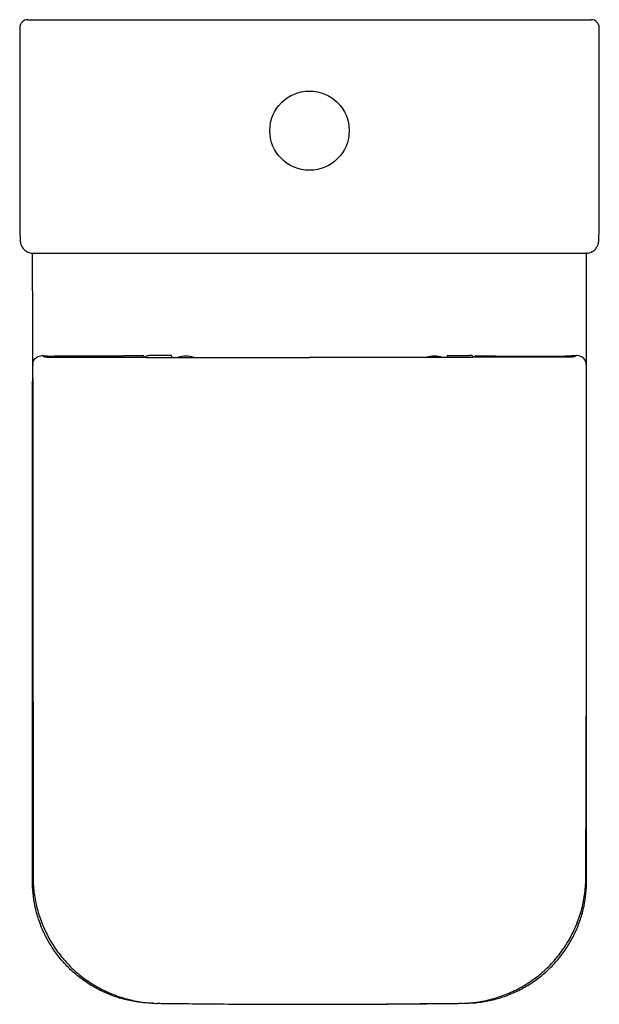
# Model space of a CAD drawing. Header units: millimetres. Extents: x 4519.72 to 4520.085, y 3037.491 to 3038.112.
import ezdxf

# ---------------------------------------------------------------- set-up
doc = ezdxf.new("R2010")
doc.units = ezdxf.units.MM
doc.layers.add('SANINDUSA', color=3, linetype='Continuous')

msp = doc.modelspace()

# ---------------------------------------------------------------- linework, layer by layer
at = {"layer": 'SANINDUSA'}
for p, q in [((4519.72488, 3038.11182), (4519.72788, 3038.11182)), ((4519.72788, 3038.11182), (4520.0773, 3038.11182)), ((4520.0773, 3038.11182), (4520.0803, 3038.11182)), ((4519.73472, 3037.89983), (4519.73544, 3037.89911)), ((4519.73494, 3037.89983), (4519.73472, 3037.89983)), ((4519.7752, 3037.89957), (4519.74163, 3037.89957)), ((4519.78054, 3037.89957), (4519.7752, 3037.89957)), ((4519.78539, 3037.89957), (4519.78054, 3037.89957)), ((4519.7856, 3037.89978), (4519.78539, 3037.89957)), ((4519.79783, 3037.8998), (4519.78563, 3037.8998)), ((4519.79823, 3037.89978), (4519.798, 3037.89978)), ((4519.79823, 3037.89978), (4519.798, 3037.89978)), ((4519.79836, 3037.89902), (4519.79823, 3037.89978)), ((4519.81514, 3037.89999), (4519.80127, 3037.89999)), ((4519.81562, 3037.89997), (4519.81538, 3037.89997)), ((4519.81562, 3037.89997), (4519.81538, 3037.89997)), ((4519.81568, 3037.89966), (4519.81562, 3037.89997)), ((4519.98951, 3037.89966), (4519.98956, 3037.89997)), ((4519.98956, 3037.89997), (4519.9898, 3037.89997)), ((4519.9898, 3037.89997), (4519.98956, 3037.89997)), ((4519.9898, 3037.89997), (4520.00356, 3037.89997)), ((4520.00683, 3037.89902), (4520.00695, 3037.89978)), ((4520.00695, 3037.89978), (4520.00718, 3037.89978)), ((4520.00718, 3037.89978), (4520.00695, 3037.89978)), ((4520.00718, 3037.89978), (4520.01958, 3037.89978)), ((4520.01958, 3037.89978), (4520.01979, 3037.89957)), ((4520.01979, 3037.89957), (4520.02464, 3037.89957)), ((4520.02464, 3037.89957), (4520.02998, 3037.89957)), ((4520.02998, 3037.89957), (4520.06355, 3037.89957)), ((4520.07047, 3037.89983), (4520.06975, 3037.89911)), ((4520.07024, 3037.89983), (4520.07047, 3037.89983)), ((4519.72784, 3037.56863), (4519.72784, 3037.88385)), ((4520.07734, 3037.56863), (4520.07734, 3037.88385))]:
    msp.add_line(p, q, dxfattribs=at)
msp.add_circle((4519.90259, 3038.04182), 0.025, dxfattribs=at)
for centre, radius, start, end in [((4519.72488, 3038.10682), 0.005, 90.00438, 180.00433), ((4520.0803, 3038.10682), 0.005, 359.99584, 89.99545), ((4519.82449, 3037.88461), 0.015, 69.44499, 109.4142), ((4519.98149, 3037.88461), 0.015, 70.58924, 110.5521), ((4519.90259, 3045.13761), 7.647, 269.263072, 270.736928)]:
    msp.add_arc(centre, radius, start, end, dxfattribs=at)
for centre, major_axis, ratio, start_param, end_param in [((4519.72026, 3037.99449), (0, 0.022), 0.017455, 1.570796, 2.680292), ((4520.08492, 3037.99449), (0, 0.022), 0.017455, 3.663086, 4.712389), ((4519.78563, 3037.8848), (0, -0.015), 0.041926, 3.141593, 3.193953), ((4519.81567, 3037.88968), (0, -0.01), 0.008727, 2.887098, 3.089233), ((4519.98951, 3037.88968), (0, -0.01), 0.008727, 3.193953, 3.396087), ((4519.72868, 3037.88385), (0, -0.016), 0.052408, 3.983581, 4.712389), ((4520.0765, 3037.88385), (0, -0.016), 0.052408, 1.570796, 2.299604)]:
    msp.add_ellipse(centre, major_axis=major_axis, ratio=ratio, start_param=start_param, end_param=end_param, dxfattribs=at)
for points in [[(4519.71988, 3038.10682), (4519.71988, 3037.99449)], [(4520.0853, 3037.99449), (4520.0853, 3038.10682)], [(4519.72809, 3037.88557), (4519.72803, 3037.96451)], [(4519.72826, 3037.96449), (4520.07692, 3037.96449)]]:
    msp.add_open_spline(points, degree=1, dxfattribs=at)
for points, knots in [([(4519.7201, 3037.97453), (4519.7201, 3037.97439), (4519.72012, 3037.97379), (4519.72016, 3037.97295), (4519.72021, 3037.97222), (4519.72029, 3037.97155), (4519.72037, 3037.97104), (4519.72051, 3037.97042), (4519.72077, 3037.96962), (4519.72119, 3037.96869), (4519.72181, 3037.9677), (4519.72266, 3037.96672), (4519.72373, 3037.96585), (4519.725, 3037.96514), (4519.72641, 3037.96468), (4519.72752, 3037.96447), (4519.72814, 3037.96451), (4519.72826, 3037.96452)], [0, 0, 0, 0, 0.040443, 0.180616, 0.334474, 0.388724, 0.429863, 0.469977, 0.513425, 0.566691, 0.626199, 0.690804, 0.760234, 0.832749, 0.906967, 0.982014, 1, 1, 1, 1]), ([(4520.07692, 3037.96453), (4520.07732, 3037.96453), (4520.07823, 3037.96454), (4520.07956, 3037.9649), (4520.08085, 3037.96548), (4520.08194, 3037.96622), (4520.08284, 3037.96706), (4520.08355, 3037.96796), (4520.08408, 3037.96886), (4520.08444, 3037.96969), (4520.08467, 3037.97041), (4520.0848, 3037.97099), (4520.08488, 3037.97146), (4520.08494, 3037.9719), (4520.08498, 3037.97241), (4520.08503, 3037.97311), (4520.08507, 3037.97403), (4520.0851, 3037.97484), (4520.08511, 3037.97542)], [0, 0, 0, 0, 0.056257, 0.126508, 0.19207, 0.253575, 0.311239, 0.364998, 0.41445, 0.458617, 0.49654, 0.530601, 0.566771, 0.610077, 0.671005, 0.775601, 0.904575, 1, 1, 1, 1]), ([(4520.07679, 3037.57035), (4520.0768, 3037.57055), (4520.0769, 3037.57265), (4520.07684, 3037.57701), (4520.0774, 3037.70828), (4520.07728, 3037.83769), (4520.07716, 3037.96483)], [0, 0, 0, 0, 0.001514, 0.015964, 0.033139, 1, 1, 1, 1]), ([(4519.72805, 3037.8945), (4519.72818, 3037.89522), (4519.7284, 3037.89649), (4519.72933, 3037.8978), (4519.7305, 3037.89885), (4519.73204, 3037.89961), (4519.73354, 3037.89987), (4519.73444, 3037.89985), (4519.73471, 3037.89983), (4519.73472, 3037.89983)], [0, 0, 0, 0, 0.190691, 0.33643, 0.482421, 0.694671, 0.907162, 0.998412, 1, 1, 1, 1]), ([(4519.73494, 3037.89983), (4519.73522, 3037.89979), (4519.73579, 3037.89972), (4519.73741, 3037.89964), (4519.7394, 3037.89958), (4519.74089, 3037.89957), (4519.74163, 3037.89957)], [0, 0, 0, 0, 0.249921, 0.499882, 0.749882, 1, 1, 1, 1]), ([(4519.73544, 3037.89911), (4519.73544, 3037.8991), (4519.73547, 3037.89908), (4519.73554, 3037.89904), (4519.73572, 3037.89902), (4519.73578, 3037.89902)], [0, 0, 0, 0, 0.2617788, 0.738894, 1, 1, 1, 1]), ([(4519.73578, 3037.89902), (4519.73588, 3037.89901), (4519.73612, 3037.89901), (4519.73667, 3037.899), (4519.73711, 3037.899), (4519.7374, 3037.899)], [0, 0, 0, 0, 0.210074, 0.473336, 1, 1, 1, 1]), ([(4519.7374, 3037.899), (4519.74006, 3037.899), (4519.75339, 3037.89898), (4519.77285, 3037.89896), (4519.79062, 3037.89895), (4519.79773, 3037.89894), (4519.7987, 3037.89894)], [0, 0, 0, 0, 0.130476, 0.652382, 0.952357, 1, 1, 1, 1]), ([(4519.798, 3037.89978), (4519.79799, 3037.89978), (4519.79792, 3037.89979), (4519.79787, 3037.89978), (4519.79783, 3037.89978)], [0, 0, 0, 0, 0.208945, 1, 1, 1, 1]), ([(4519.79836, 3037.89902), (4519.7984, 3037.89899), (4519.79845, 3037.89897), (4519.79866, 3037.89895), (4519.7987, 3037.89894)], [0, 0, 0, 0, 0.814899, 1, 1, 1, 1]), ([(4519.7987, 3037.89894), (4519.79891, 3037.89891), (4519.79931, 3037.89885), (4519.80025, 3037.89869), (4519.80095, 3037.89866), (4519.80132, 3037.89864)], [0, 0, 0, 0, 0.3477044, 0.6567228, 1, 1, 1, 1]), ([(4519.79894, 3037.89878), (4519.79916, 3037.89904), (4519.7996, 3037.89957), (4519.80054, 3037.89996), (4519.80124, 3037.9), (4519.80127, 3037.89999), (4519.80127, 3037.89999)], [0, 0, 0, 0, 0.3105039, 0.6294038, 0.9966743, 1, 1, 1, 1]), ([(4519.80132, 3037.89864), (4519.80532, 3037.89864), (4519.82531, 3037.89863), (4519.85907, 3037.89861), (4519.88883, 3037.89861), (4519.90259, 3037.89861)], [0, 0, 0, 0, 0.1184851, 0.5924281, 1, 1, 1, 1]), ([(4519.81538, 3037.89997), (4519.81536, 3037.89998), (4519.81527, 3037.89999), (4519.8152, 3037.89998), (4519.81514, 3037.89997)], [0, 0, 0, 0, 0.22016, 1, 1, 1, 1]), ([(4519.81569, 3037.89936), (4519.81573, 3037.89927), (4519.8158, 3037.8991), (4519.81617, 3037.89882), (4519.81654, 3037.89869), (4519.81667, 3037.89864)], [0, 0, 0, 0, 0.389145, 0.777666, 1, 1, 1, 1]), ([(4520.00387, 3037.89864), (4519.99987, 3037.89864), (4519.97987, 3037.89863), (4519.94611, 3037.89861), (4519.91635, 3037.89861), (4519.90259, 3037.89861)], [0, 0, 0, 0, 0.118485, 0.592428, 1, 1, 1, 1]), ([(4519.98949, 3037.89936), (4519.98945, 3037.89927), (4519.98938, 3037.8991), (4519.98902, 3037.89882), (4519.98864, 3037.89869), (4519.98851, 3037.89864)], [0, 0, 0, 0, 0.389145, 0.777666, 1, 1, 1, 1]), ([(4520.00624, 3037.89878), (4520.00602, 3037.89904), (4520.00559, 3037.89957), (4520.00464, 3037.89996), (4520.00394, 3037.90002), (4520.00356, 3037.89997), (4520.00356, 3037.89997)], [0, 0, 0, 0, 0.3105039, 0.6294038, 0.9966743, 1, 1, 1, 1]), ([(4520.00648, 3037.89894), (4520.00627, 3037.89891), (4520.00588, 3037.89885), (4520.00494, 3037.89869), (4520.00424, 3037.89866), (4520.00387, 3037.89864)], [0, 0, 0, 0, 0.3477044, 0.6567228, 1, 1, 1, 1]), ([(4520.00683, 3037.89902), (4520.00678, 3037.89899), (4520.00673, 3037.89897), (4520.00652, 3037.89895), (4520.00648, 3037.89894)], [0, 0, 0, 0, 0.814899, 1, 1, 1, 1]), ([(4520.06779, 3037.899), (4520.06512, 3037.899), (4520.05179, 3037.89898), (4520.03233, 3037.89896), (4520.01456, 3037.89895), (4520.00746, 3037.89894), (4520.00648, 3037.89894)], [0, 0, 0, 0, 0.130476, 0.652382, 0.952357, 1, 1, 1, 1]), ([(4520.07024, 3037.89983), (4520.06996, 3037.89979), (4520.06939, 3037.89972), (4520.06778, 3037.89964), (4520.06578, 3037.89958), (4520.06429, 3037.89957), (4520.06355, 3037.89957)], [0, 0, 0, 0, 0.249921, 0.499882, 0.749882, 1, 1, 1, 1]), ([(4520.06941, 3037.89902), (4520.0693, 3037.89901), (4520.06906, 3037.89901), (4520.06851, 3037.899), (4520.06808, 3037.899), (4520.06779, 3037.899)], [0, 0, 0, 0, 0.210074, 0.473336, 1, 1, 1, 1]), ([(4520.06975, 3037.89911), (4520.06974, 3037.8991), (4520.06971, 3037.89908), (4520.06964, 3037.89904), (4520.06947, 3037.89902), (4520.06941, 3037.89902)], [0, 0, 0, 0, 0.2617788, 0.738894, 1, 1, 1, 1]), ([(4520.07713, 3037.8945), (4520.077, 3037.89522), (4520.07678, 3037.89649), (4520.07585, 3037.8978), (4520.07468, 3037.89885), (4520.07314, 3037.89961), (4520.07164, 3037.89987), (4520.07075, 3037.89985), (4520.07047, 3037.89983), (4520.07047, 3037.89983)], [0, 0, 0, 0, 0.190691, 0.33643, 0.482421, 0.694671, 0.907162, 0.998412, 1, 1, 1, 1]), ([(4519.72807, 3037.88578), (4519.7281, 3037.82914), (4519.72815, 3037.74419), (4519.72832, 3037.64508), (4519.72825, 3037.59906), (4519.72836, 3037.57918), (4519.72826, 3037.57315), (4519.72839, 3037.57066), (4519.7284, 3037.57035)], [0, 0, 0, 0, 0.5386542, 0.8079777, 0.9426387, 0.9763038, 0.9971108, 1, 1, 1, 1]), ([(4519.80424, 3037.49124), (4519.80134, 3037.49137), (4519.79553, 3037.49164), (4519.78696, 3037.49327), (4519.7786, 3037.49577), (4519.77059, 3037.49923), (4519.76302, 3037.50356), (4519.75597, 3037.5087), (4519.74957, 3037.51461), (4519.74386, 3037.52119), (4519.73893, 3037.52837), (4519.73485, 3037.53606), (4519.73164, 3037.54415), (4519.72942, 3037.55236), (4519.72809, 3037.56055), (4519.72792, 3037.56594), (4519.72784, 3037.56863)], [0, 0, 0, 0, 0.072151, 0.144531, 0.216681, 0.288838, 0.361225, 0.433381, 0.505431, 0.57771, 0.64976, 0.721766, 0.794001, 0.866007, 0.933003, 1, 1, 1, 1]), ([(4519.72829, 3037.57035), (4519.72831, 3037.56948), (4519.72837, 3037.56698), (4519.72869, 3037.56292), (4519.72932, 3037.55811), (4519.73026, 3037.55333), (4519.73152, 3037.54851), (4519.73308, 3037.54375), (4519.73495, 3037.53908), (4519.73711, 3037.53452), (4519.73956, 3037.53009), (4519.74228, 3037.52583), (4519.74525, 3037.52176), (4519.74846, 3037.51791), (4519.75189, 3037.51428), (4519.75553, 3037.51091), (4519.75937, 3037.50777), (4519.76342, 3037.50486), (4519.76767, 3037.50219), (4519.7721, 3037.49978), (4519.77669, 3037.49764), (4519.78141, 3037.49578), (4519.78622, 3037.49423), (4519.79111, 3037.493), (4519.79602, 3037.49208), (4519.80093, 3037.4915), (4519.80443, 3037.49124), (4519.8063, 3037.49119), (4519.80655, 3037.49118)], [0, 0, 0, 0, 0.021222, 0.060977, 0.099155, 0.139322, 0.179762, 0.220447, 0.261327, 0.302339, 0.343415, 0.384457, 0.425394, 0.466162, 0.50671, 0.546889, 0.587021, 0.627516, 0.668309, 0.709324, 0.750476, 0.791659, 0.832757, 0.873682, 0.914356, 0.954468, 0.994022, 1, 1, 1, 1]), ([(4519.99864, 3037.49119), (4520.00019, 3037.49126), (4520.00331, 3037.49141), (4520.00811, 3037.49193), (4520.01297, 3037.49276), (4520.01785, 3037.49393), (4520.02263, 3037.49539), (4520.02733, 3037.49715), (4520.03194, 3037.49921), (4520.03643, 3037.50157), (4520.04076, 3037.50419), (4520.04491, 3037.50708), (4520.04885, 3037.51021), (4520.05256, 3037.51357), (4520.05602, 3037.51713), (4520.05924, 3037.52089), (4520.06223, 3037.52487), (4520.06499, 3037.52905), (4520.06749, 3037.53341), (4520.06972, 3037.53794), (4520.07167, 3037.54261), (4520.07333, 3037.54739), (4520.07468, 3037.55226), (4520.07571, 3037.55719), (4520.07641, 3037.56211), (4520.07678, 3037.56651), (4520.07686, 3037.56924), (4520.07689, 3037.57035)], [0, 0, 0, 0, 0.0376826, 0.0761864, 0.1176765, 0.1578512, 0.1983887, 0.2392152, 0.2802535, 0.3214156, 0.362593, 0.4036736, 0.44457, 0.4852065, 0.525471, 0.5655275, 0.6059177, 0.6465806, 0.6874618, 0.7284967, 0.7696141, 0.8107229, 0.8517467, 0.8926243, 0.9333057, 0.9729963, 1, 1, 1, 1]), ([(4520.00094, 3037.49124), (4520.00384, 3037.49137), (4520.00965, 3037.49164), (4520.01823, 3037.49327), (4520.02658, 3037.49577), (4520.03459, 3037.49923), (4520.04216, 3037.50356), (4520.04921, 3037.5087), (4520.05561, 3037.51461), (4520.06132, 3037.52119), (4520.06626, 3037.52837), (4520.07034, 3037.53606), (4520.07354, 3037.54415), (4520.07576, 3037.55236), (4520.0771, 3037.56055), (4520.07726, 3037.56594), (4520.07734, 3037.56863)], [0, 0, 0, 0, 0.072151, 0.144531, 0.216681, 0.288838, 0.361225, 0.433381, 0.505431, 0.57771, 0.64976, 0.721766, 0.794001, 0.866007, 0.933003, 1, 1, 1, 1]), ([(4519.80655, 3037.49126), (4519.8077, 3037.49123), (4519.81103, 3037.49114), (4519.82297, 3037.49108), (4519.84993, 3037.49073), (4519.89086, 3037.4906), (4519.93931, 3037.49059), (4519.97428, 3037.49107), (4519.99405, 3037.49112), (4519.99769, 3037.49124), (4519.99863, 3037.49127)], [0, 0, 0, 0, 0.018038, 0.051984, 0.186529, 0.439124, 0.6912, 0.943076, 0.985304, 1, 1, 1, 1])]:
    msp.add_open_spline(points, degree=3, knots=knots, dxfattribs=at)

doc.saveas('drawing.dxf')
